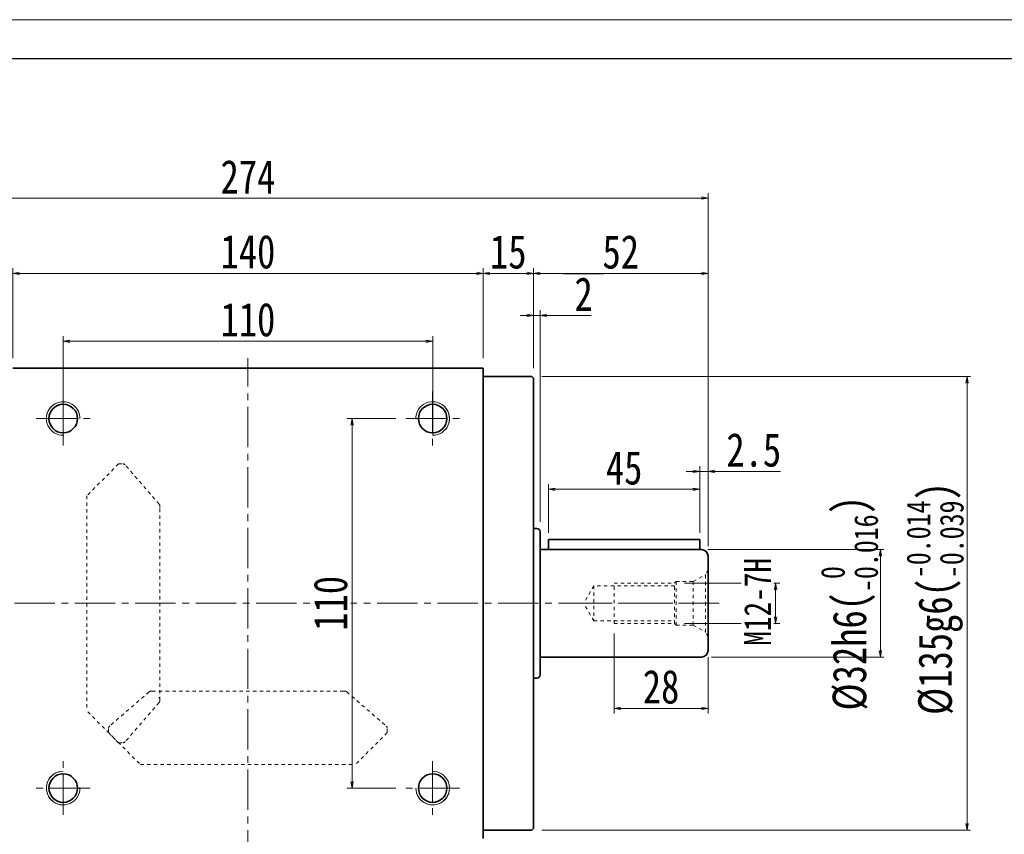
# Model space of a CAD drawing. Header units: millimetres. Extents: x -40 to 968, y -23 to 670.
# Tile 4 of 9: x 190 to 483, y 428 to 670. Entities that reach past the tile are written whole.
import ezdxf

# ---------------------------------------------------------------- set-up
doc = ezdxf.new("R2010")
doc.units = ezdxf.units.MM
doc.linetypes.add('点画线', pattern=[18, 12, -2, 2, -2])
doc.linetypes.add('虚线', pattern=[2, 1, -1])
for name, color, linetype, lineweight in [('TEXT', 4, 'Continuous', 18), ('中心线层', 1, '点画线', 18), ('图框_外框线', 7, 'Continuous', 18), ('尺寸线层', 3, 'Continuous', 18), ('粗实线层', 7, 'Continuous', 35)]:
    doc.layers.add(name, color=color, linetype=linetype, lineweight=lineweight)
doc.styles.add('宋体', font='SimSun.ttf', dxfattribs={"width": 0.8})
doc.dimstyles.new('A水平标注$0', dxfattribs={"dimtxt": 3.5, "dimasz": 2, "dimexe": 1.5, "dimexo": 3, "dimgap": 1.1, "dimtad": 1, "dimtoh": 1, "dimdec": 4, "dimdsep": 46, "dimtxsty": '宋体', "dimblk": 'OPEN', "dimcen": 3, "dimclrd": 3, "dimclre": 3, "dimclrt": 6, "dimadec": 0, "dimazin": 0, "dimtm": 1e-09, "dimtfac": 1, "dimtdec": 4, "dimtix": 1, "dimtmove": 0, "dimatfit": 3, "dimldrblk": 'OPEN', "dimfxl": 0, "dimlwd": 13, "dimlwe": 13, "dimarcsym": 0})
doc.dimstyles.new('D直径标注φ25', dxfattribs={"dimtxt": 3.5, "dimasz": 2, "dimexe": 1, "dimexo": 3, "dimtad": 1, "dimtoh": 1, "dimdec": 1, "dimdsep": 46, "dimtxsty": '宋体', "dimblk": 'OPEN', "dimcen": 3, "dimclrd": 3, "dimclre": 3, "dimclrt": 130, "dimadec": 0, "dimazin": 0, "dimtm": 1e-09, "dimtfac": 1, "dimtdec": 1, "dimtmove": 0, "dimatfit": 0, "dimldrblk": 'OPEN', "dimfxl": 0, "dimlwd": 13, "dimlwe": 13, "dimarcsym": 0})
doc.dimstyles.new('螺孔(M8-7H)', dxfattribs={"dimtxt": 3.5, "dimasz": 2, "dimexe": 1.25, "dimexo": 3, "dimtad": 1, "dimtoh": 1, "dimdec": 4, "dimdsep": 46, "dimtxsty": '宋体', "dimblk": 'OPEN', "dimcen": 3, "dimclrd": 3, "dimclre": 3, "dimclrt": 2, "dimadec": 0, "dimazin": 0, "dimtm": 1e-09, "dimtfac": 1, "dimtdec": 4, "dimtmove": 0, "dimatfit": 3, "dimldrblk": 'OPEN', "dimfxl": 0, "dimlwd": 9, "dimlwe": 9, "dimarcsym": 0})

# ---------------------------------------------------------------- blocks, each defined once
blk = doc.blocks.new('_Open')
at = {"color": 0, "linetype": 'ByBlock', "lineweight": -2}
for p, q in [((-1, 0.17), (0, 0)), ((-1, -0.17), (0, 0)), ((0, 0), (-1, 0))]:
    blk.add_line(p, q, dxfattribs=at)
blk = doc.blocks.new('*D7')
at = {"layer": 'Defpoints', "color": 0, "transparency": 16777216}
for p in [(328.24, 594.69), (188.24, 566.48), (328.24, 566.48)]:
    blk.add_point(p, dxfattribs=at)
at = {"layer": '尺寸线层', "color": 3, "lineweight": 13, "transparency": 16777216}
for p, q in [((188.24, 569.48), (188.24, 596.19)), ((328.24, 569.48), (328.24, 596.19)), ((190.24, 594.69), (326.24, 594.69))]:
    blk.add_line(p, q, dxfattribs=at)
at = {"layer": '尺寸线层', "color": 3, "lineweight": 13, "transparency": 16777216, "xscale": 2, "yscale": 2, "zscale": 2, "rotation": 180}
blk.add_blockref('_Open', (188.24, 594.69), dxfattribs=at)
at = {"layer": '尺寸线层', "color": 3, "lineweight": 13, "transparency": 16777216, "xscale": 2, "yscale": 2, "zscale": 2}
blk.add_blockref('_Open', (328.24, 594.69), dxfattribs=at)
at = {"layer": '尺寸线层', "color": 6, "transparency": 16777216, "insert": (258.24, 601.08), "char_height": 10, "attachment_point": 5, "style": '宋体', "bg_fill": 3, "box_fill_scale": 1.1, "bg_fill_color": 257, "bg_fill_transparency": 0}
blk.add_mtext('140', dxfattribs=at)
blk = doc.blocks.new('*D9')
at = {"layer": 'Defpoints', "color": 0, "transparency": 16777216}
for p in [(343.24, 594.69), (328.24, 566.48), (343.24, 563.48)]:
    blk.add_point(p, dxfattribs=at)
at = {"layer": '尺寸线层', "color": 3, "lineweight": 13, "transparency": 16777216}
for p, q in [((328.24, 569.48), (328.24, 596.19)), ((343.24, 566.48), (343.24, 596.19)), ((330.24, 594.69), (341.24, 594.69))]:
    blk.add_line(p, q, dxfattribs=at)
at = {"layer": '尺寸线层', "color": 3, "lineweight": 13, "transparency": 16777216, "xscale": 2, "yscale": 2, "zscale": 2, "rotation": 180}
blk.add_blockref('_Open', (328.24, 594.69), dxfattribs=at)
at = {"layer": '尺寸线层', "color": 3, "lineweight": 13, "transparency": 16777216, "xscale": 2, "yscale": 2, "zscale": 2}
blk.add_blockref('_Open', (343.24, 594.69), dxfattribs=at)
at = {"layer": '尺寸线层', "color": 6, "transparency": 16777216, "insert": (335.74, 601.05), "char_height": 10, "attachment_point": 5, "style": '宋体', "bg_fill": 3, "box_fill_scale": 1.1, "bg_fill_color": 257, "bg_fill_transparency": 0}
blk.add_mtext('15', dxfattribs=at)
blk = doc.blocks.new('*D10')
at = {"layer": 'Defpoints', "color": 0, "transparency": 16777216}
for p in [(345.24, 582.19), (343.24, 563.48), (345.24, 517.73)]:
    blk.add_point(p, dxfattribs=at)
at = {"layer": '尺寸线层', "color": 3, "lineweight": 13, "transparency": 16777216}
for p, q in [((343.24, 566.48), (343.24, 583.69)), ((345.24, 520.73), (345.24, 583.69)), ((341.24, 582.19), (339.24, 582.19)), ((343.24, 582.19), (345.24, 582.19)), ((354.46, 582.19), (347.24, 582.19)), ((360.38, 582.19), (354.46, 582.19))]:
    blk.add_line(p, q, dxfattribs=at)
at = {"layer": '尺寸线层', "color": 3, "lineweight": 13, "transparency": 16777216, "xscale": 2, "yscale": 2, "zscale": 2}
blk.add_blockref('_Open', (343.24, 582.19), dxfattribs=at)
at = {"layer": '尺寸线层', "color": 3, "lineweight": 13, "transparency": 16777216, "xscale": 2, "yscale": 2, "zscale": 2, "rotation": 180}
blk.add_blockref('_Open', (345.24, 582.19), dxfattribs=at)
at = {"layer": '尺寸线层', "color": 6, "transparency": 16777216, "insert": (358.17, 588.52), "char_height": 10, "attachment_point": 5, "style": '宋体', "bg_fill": 3, "box_fill_scale": 1.1, "bg_fill_color": 257, "bg_fill_transparency": 0}
blk.add_mtext('2', dxfattribs=at)
blk = doc.blocks.new('*D12')
at = {"layer": 'Defpoints', "color": 0, "transparency": 16777216}
for p in [(395.24, 594.69), (343.24, 563.48), (395.24, 510.48)]:
    blk.add_point(p, dxfattribs=at)
at = {"layer": '尺寸线层', "color": 3, "lineweight": 13, "transparency": 16777216}
for p, q in [((343.24, 566.48), (343.24, 596.19)), ((395.24, 513.48), (395.24, 596.19)), ((345.24, 594.69), (393.24, 594.69))]:
    blk.add_line(p, q, dxfattribs=at)
at = {"layer": '尺寸线层', "color": 3, "lineweight": 13, "transparency": 16777216, "xscale": 2, "yscale": 2, "zscale": 2, "rotation": 180}
blk.add_blockref('_Open', (343.24, 594.69), dxfattribs=at)
at = {"layer": '尺寸线层', "color": 3, "lineweight": 13, "transparency": 16777216, "xscale": 2, "yscale": 2, "zscale": 2}
blk.add_blockref('_Open', (395.24, 594.69), dxfattribs=at)
at = {"layer": '尺寸线层', "color": 6, "transparency": 16777216, "insert": (369.24, 601.02), "char_height": 10, "attachment_point": 5, "style": '宋体', "bg_fill": 3, "box_fill_scale": 1.1, "bg_fill_color": 257, "bg_fill_transparency": 0}
blk.add_mtext('52', dxfattribs=at)
blk = doc.blocks.new('*D13')
at = {"layer": 'Defpoints', "color": 0, "transparency": 16777216}
for p in [(121.24, 617.1), (395.24, 510.48), (121.24, 509.48)]:
    blk.add_point(p, dxfattribs=at)
at = {"layer": '尺寸线层', "color": 3, "lineweight": 13, "transparency": 16777216}
for p, q in [((121.24, 512.48), (121.24, 618.6)), ((395.24, 513.48), (395.24, 618.6)), ((393.24, 617.1), (123.24, 617.1))]:
    blk.add_line(p, q, dxfattribs=at)
at = {"layer": '尺寸线层', "color": 3, "lineweight": 13, "transparency": 16777216, "xscale": 2, "yscale": 2, "zscale": 2, "rotation": 180}
blk.add_blockref('_Open', (121.24, 617.1), dxfattribs=at)
at = {"layer": '尺寸线层', "color": 3, "lineweight": 13, "transparency": 16777216, "xscale": 2, "yscale": 2, "zscale": 2}
blk.add_blockref('_Open', (395.24, 617.1), dxfattribs=at)
at = {"layer": '尺寸线层', "color": 6, "transparency": 16777216, "insert": (258.24, 623.44), "char_height": 10, "attachment_point": 5, "style": '宋体', "bg_fill": 3, "box_fill_scale": 1.1, "bg_fill_color": 257, "bg_fill_transparency": 0}
blk.add_mtext('274', dxfattribs=at)
blk = doc.blocks.new('*D20')
at = {"layer": 'Defpoints', "color": 0, "transparency": 16777216}
for p in [(342.74, 563.98), (342.74, 428.98), (472.34, 428.98)]:
    blk.add_point(p, dxfattribs=at)
at = {"layer": '尺寸线层', "color": 3, "lineweight": 13, "transparency": 16777216}
for p, q in [((345.74, 563.98), (473.34, 563.98)), ((472.34, 561.98), (472.34, 430.98)), ((345.74, 428.98), (473.34, 428.98))]:
    blk.add_line(p, q, dxfattribs=at)
at = {"layer": '尺寸线层', "color": 3, "lineweight": 13, "transparency": 16777216, "xscale": 2, "yscale": 2, "zscale": 2}
for p, rotation in [((472.34, 563.98), 90), ((472.34, 428.98), 270)]:
    blk.add_blockref('_Open', p, dxfattribs=dict(at, rotation=rotation))
at = {"layer": '尺寸线层', "color": 130, "transparency": 16777216, "insert": (462.8, 497.89), "char_height": 10, "attachment_point": 5, "rotation": 90, "style": '宋体'}
blk.add_mtext('{\\A1;\\A1;%%C135g6({\\H0.707107x;\\S-0.014^ -0.039;})}', dxfattribs=at)
blk = doc.blocks.new('*D27')
at = {"layer": 'Defpoints', "color": 0, "transparency": 16777216}
for p in [(392.16, 512.48), (393.23, 480.48), (446.53, 480.48)]:
    blk.add_point(p, dxfattribs=at)
at = {"layer": '尺寸线层', "color": 3, "lineweight": 13, "transparency": 16777216}
for p, q in [((395.16, 512.48), (447.53, 512.48)), ((446.53, 510.48), (446.53, 482.48)), ((396.23, 480.48), (447.53, 480.48))]:
    blk.add_line(p, q, dxfattribs=at)
at = {"layer": '尺寸线层', "color": 3, "lineweight": 13, "transparency": 16777216, "xscale": 2, "yscale": 2, "zscale": 2}
for p, rotation in [((446.53, 512.48), 90), ((446.53, 480.48), 270)]:
    blk.add_blockref('_Open', p, dxfattribs=dict(at, rotation=rotation))
at = {"layer": '尺寸线层', "color": 130, "transparency": 16777216, "insert": (437.31, 496.48), "char_height": 10, "attachment_point": 5, "rotation": 90, "style": '宋体'}
blk.add_mtext('{\\A1;\\A1;%%C32h6({\\H0.707107x;\\S 0^ -0.016;})}', dxfattribs=at)
blk = doc.blocks.new('*D28')
at = {"layer": 'Defpoints', "color": 0, "transparency": 16777216}
for p in [(385.24, 502.48), (385.24, 490.48), (415.33, 490.48)]:
    blk.add_point(p, dxfattribs=at)
at = {"layer": '尺寸线层', "color": 3, "lineweight": 9, "transparency": 16777216}
for p, q in [((388.24, 502.48), (416.58, 502.48)), ((415.33, 500.48), (415.33, 492.48)), ((388.24, 490.48), (416.58, 490.48))]:
    blk.add_line(p, q, dxfattribs=at)
at = {"layer": '尺寸线层', "color": 3, "lineweight": 9, "transparency": 16777216, "xscale": 2, "yscale": 2, "zscale": 2}
for p, rotation in [((415.33, 502.48), 90), ((415.33, 490.48), 270)]:
    blk.add_blockref('_Open', p, dxfattribs=dict(at, rotation=rotation))
at = {"layer": '尺寸线层', "color": 2, "transparency": 16777216, "insert": (409.94, 496.92), "char_height": 8, "attachment_point": 5, "rotation": 90, "style": '宋体', "bg_fill": 3, "box_fill_scale": 1.1, "bg_fill_color": 257, "bg_fill_transparency": 0}
blk.add_mtext('M12-7H', dxfattribs=at)
blk = doc.blocks.new('*D29')
at = {"layer": 'Defpoints', "color": 0, "transparency": 16777216}
for p in [(367.24, 490.48), (395.24, 483.48), (367.24, 465.2)]:
    blk.add_point(p, dxfattribs=at)
at = {"layer": '尺寸线层', "color": 3, "lineweight": 13, "transparency": 16777216}
for p, q in [((367.24, 487.48), (367.24, 463.7)), ((395.24, 480.48), (395.24, 463.7)), ((393.24, 465.2), (369.24, 465.2))]:
    blk.add_line(p, q, dxfattribs=at)
at = {"layer": '尺寸线层', "color": 3, "lineweight": 13, "transparency": 16777216, "xscale": 2, "yscale": 2, "zscale": 2, "rotation": 180}
blk.add_blockref('_Open', (367.24, 465.2), dxfattribs=at)
at = {"layer": '尺寸线层', "color": 3, "lineweight": 13, "transparency": 16777216, "xscale": 2, "yscale": 2, "zscale": 2}
blk.add_blockref('_Open', (395.24, 465.2), dxfattribs=at)
at = {"layer": '尺寸线层', "color": 6, "transparency": 16777216, "insert": (381.24, 471.59), "char_height": 10, "attachment_point": 5, "style": '宋体', "bg_fill": 3, "box_fill_scale": 1.1, "bg_fill_color": 257, "bg_fill_transparency": 0}
blk.add_mtext('28', dxfattribs=at)
blk = doc.blocks.new('M12螺纹中心孔_2_2')
at = {"layer": '中心线层', "linetype": '点画线', "lineweight": 18}
blk.add_line((40.79, 0), (-3.25, 0), dxfattribs=at)
at = {"layer": '粗实线层', "color": 6, "linetype": '虚线', "lineweight": 18}
for p, q in [((0, -9.9), (0, 9.9)), ((0, 9.9), (0.74, 8.61)), ((4.4, 6.5), (0.74, 8.61)), ((0.74, -8.61), (0.74, 8.61)), ((9.5, 6.5), (4.4, 6.5)), ((4.4, -6.5), (4.4, 6.5)), ((10, 6), (9.5, 6.5)), ((9.5, -6.5), (9.5, 6.5)), ((28, 6), (10, 6)), ((10, -6), (10, 6)), ((28, -6), (28, 6)), ((10, 5.25), (34, 5.25)), ((34, 5.25), (34, -5.25)), ((34, 5.25), (37.03, 0)), ((34, -5.25), (37.03, 0)), ((34, -5.25), (10, -5.25)), ((0, -9.9), (0.74, -8.61)), ((4.4, -6.5), (0.74, -8.61)), ((9.5, -6.5), (4.4, -6.5)), ((10, -6), (9.5, -6.5)), ((28, -6), (10, -6))]:
    blk.add_line(p, q, dxfattribs=at)
blk = doc.blocks.new('*D30')
at = {"layer": 'Defpoints', "color": 0, "transparency": 16777216}
for p in [(347.74, 530.42), (347.74, 514.48), (392.74, 514.48)]:
    blk.add_point(p, dxfattribs=at)
at = {"layer": '尺寸线层', "color": 3, "lineweight": 13, "transparency": 16777216}
for p, q in [((347.74, 517.48), (347.74, 531.92)), ((392.74, 517.48), (392.74, 531.92)), ((390.74, 530.42), (349.74, 530.42))]:
    blk.add_line(p, q, dxfattribs=at)
at = {"layer": '尺寸线层', "color": 3, "lineweight": 13, "transparency": 16777216, "xscale": 2, "yscale": 2, "zscale": 2, "rotation": 180}
blk.add_blockref('_Open', (347.74, 530.42), dxfattribs=at)
at = {"layer": '尺寸线层', "color": 3, "lineweight": 13, "transparency": 16777216, "xscale": 2, "yscale": 2, "zscale": 2}
blk.add_blockref('_Open', (392.74, 530.42), dxfattribs=at)
at = {"layer": '尺寸线层', "color": 6, "transparency": 16777216, "insert": (370.24, 536.76), "char_height": 10, "attachment_point": 5, "style": '宋体', "bg_fill": 3, "box_fill_scale": 1.1, "bg_fill_color": 257, "bg_fill_transparency": 0}
blk.add_mtext('45', dxfattribs=at)
blk = doc.blocks.new('*D31')
at = {"layer": 'Defpoints', "color": 0, "transparency": 16777216}
for p in [(392.74, 535.76), (392.74, 515.48), (395.24, 510.48)]:
    blk.add_point(p, dxfattribs=at)
at = {"layer": '尺寸线层', "color": 3, "lineweight": 13, "transparency": 16777216}
for p, q in [((392.74, 518.48), (392.74, 537.26)), ((395.24, 513.48), (395.24, 537.26)), ((390.74, 535.76), (388.74, 535.76)), ((395.24, 535.76), (392.74, 535.76)), ((399.4, 535.76), (397.24, 535.76)), ((416.76, 535.76), (399.4, 535.76))]:
    blk.add_line(p, q, dxfattribs=at)
at = {"layer": '尺寸线层', "color": 3, "lineweight": 13, "transparency": 16777216, "xscale": 2, "yscale": 2, "zscale": 2}
blk.add_blockref('_Open', (392.74, 535.76), dxfattribs=at)
at = {"layer": '尺寸线层', "color": 3, "lineweight": 13, "transparency": 16777216, "xscale": 2, "yscale": 2, "zscale": 2, "rotation": 180}
blk.add_blockref('_Open', (395.24, 535.76), dxfattribs=at)
at = {"layer": '尺寸线层', "color": 6, "transparency": 16777216, "insert": (408.83, 542.09), "char_height": 10, "attachment_point": 5, "style": '宋体', "bg_fill": 3, "box_fill_scale": 1.1, "bg_fill_color": 257, "bg_fill_transparency": 0}
blk.add_mtext('2.5', dxfattribs=at)
blk = doc.blocks.new('*D41')
at = {"layer": 'Defpoints', "color": 0, "transparency": 16777216}
for p in [(313.24, 574.48), (203.24, 543.48), (313.24, 543.48)]:
    blk.add_point(p, dxfattribs=at)
at = {"layer": '尺寸线层', "color": 3, "lineweight": 13, "transparency": 16777216}
for p, q in [((203.24, 546.48), (203.24, 575.98)), ((313.24, 546.48), (313.24, 575.98)), ((205.24, 574.48), (311.24, 574.48))]:
    blk.add_line(p, q, dxfattribs=at)
at = {"layer": '尺寸线层', "color": 3, "lineweight": 13, "transparency": 16777216, "xscale": 2, "yscale": 2, "zscale": 2, "rotation": 180}
blk.add_blockref('_Open', (203.24, 574.48), dxfattribs=at)
at = {"layer": '尺寸线层', "color": 3, "lineweight": 13, "transparency": 16777216, "xscale": 2, "yscale": 2, "zscale": 2}
blk.add_blockref('_Open', (313.24, 574.48), dxfattribs=at)
at = {"layer": '尺寸线层', "color": 6, "transparency": 16777216, "insert": (258.24, 580.87), "char_height": 10, "attachment_point": 5, "style": '宋体', "bg_fill": 3, "box_fill_scale": 1.1, "bg_fill_color": 257, "bg_fill_transparency": 0}
blk.add_mtext('110', dxfattribs=at)
blk = doc.blocks.new('*D42')
at = {"layer": 'Defpoints', "color": 0, "transparency": 16777216}
for p in [(305.24, 551.48), (289.26, 441.48), (305.24, 441.48)]:
    blk.add_point(p, dxfattribs=at)
at = {"layer": '尺寸线层', "color": 3, "lineweight": 13, "transparency": 16777216}
for p, q in [((302.24, 551.48), (287.76, 551.48)), ((289.26, 549.48), (289.26, 443.48)), ((302.24, 441.48), (287.76, 441.48))]:
    blk.add_line(p, q, dxfattribs=at)
at = {"layer": '尺寸线层', "color": 3, "lineweight": 13, "transparency": 16777216, "xscale": 2, "yscale": 2, "zscale": 2}
for p, rotation in [((289.26, 551.48), 90), ((289.26, 441.48), 270)]:
    blk.add_blockref('_Open', p, dxfattribs=dict(at, rotation=rotation))
at = {"layer": '尺寸线层', "color": 6, "transparency": 16777216, "insert": (282.87, 496.48), "char_height": 10, "attachment_point": 5, "rotation": 90, "style": '宋体', "bg_fill": 3, "box_fill_scale": 1.1, "bg_fill_color": 257, "bg_fill_transparency": 0}
blk.add_mtext('110', dxfattribs=at)

msp = doc.modelspace()

# ---------------------------------------------------------------- linework, layer by layer
at = {"color": 6, "linetype": '虚线', "lineweight": 18}
for p, q in [((219.74053, 537.97957), (210.24053, 528.47957)), ((219.74053, 537.97957), (220.97207, 537.97957)), ((231.81007, 525.98859), (221.72811, 537.6341)), ((210.24053, 528.47957), (210.24053, 464.47957)), ((232.03553, 525.35544), (232.03553, 525.23378)), ((228.82064, 470.1356), (217.081, 459.97215)), ((229.43136, 470.37957), (229.76028, 470.37957)), ((287.0397, 470.37957), (286.71078, 470.37957)), ((287.65042, 470.1356), (299.39006, 459.97215)), ((231.81007, 466.97054), (221.72811, 455.32504)), ((232.03553, 467.57605), (232.03553, 467.72535)), ((219.74053, 454.97957), (210.24053, 464.47957)), ((216.73553, 457.98457), (216.73553, 459.21611)), ((216.73553, 457.98457), (226.23553, 448.48457)), ((299.73553, 457.98457), (290.23553, 448.48457)), ((299.73553, 457.98457), (299.73553, 459.21611)), ((219.74053, 454.97957), (220.97207, 454.97957)), ((226.23553, 448.48457), (290.23553, 448.48457))]:
    msp.add_line(p, q, dxfattribs=at)
for centre, start, end in [((220.97207, 536.97957), 40.884, 90), ((231.03553, 525.35544), 0, 40.884), ((229.47517, 469.37957), 90, 130.884), ((286.99589, 469.37957), 49.116, 90), ((231.03553, 467.72535), 0, 45), ((231.03553, 467.6037), 319.116, 0), ((217.73553, 459.21611), 130.884, 180), ((298.73553, 459.21611), 0, 49.116), ((220.97207, 455.97957), 270, 319.116)]:
    msp.add_arc(centre, 1, start, end, dxfattribs=at)
at = {"color": 7, "linetype": 'Continuous', "lineweight": 0}
for centre, start, end in [((203.23553, 441.47957), 90, 285), ((313.23553, 441.47957), 180, 15)]:
    msp.add_arc(centre, 5, start, end, dxfattribs=at)
at = {"layer": 'TEXT', "color": 6, "linetype": '虚线', "lineweight": 18}
for p, q in [((221.33927, 537.97957), (221.42902, 537.97957)), ((221.50791, 537.88845), (221.42902, 537.97957)), ((232.03553, 524.95803), (232.03553, 524.81957)), ((230.09038, 470.37957), (230.18395, 470.37957)), ((286.38068, 470.37957), (286.28711, 470.37957)), ((299.66851, 459.73108), (299.73553, 459.67306)), ((299.73553, 459.58972), (299.73553, 459.67306)), ((221.33927, 454.97957), (221.42902, 454.97957)), ((221.50791, 455.07068), (221.42902, 454.97957))]:
    msp.add_line(p, q, dxfattribs=at)
at = {"layer": '中心线层'}
for p, q in [((258.23553, 416.97957), (258.23553, 569.47957)), ((116.70441, 496.47957), (398.48553, 496.47957)), ((203.23553, 433.47957), (203.23553, 449.47957)), ((313.23553, 449.47957), (313.23553, 433.47957)), ((211.23553, 441.47957), (195.23553, 441.47957)), ((321.23553, 441.47957), (305.23553, 441.47957))]:
    msp.add_line(p, q, dxfattribs=at)
at = {"layer": '粗实线层'}
for p, q in [((188.23553, 566.47957), (328.23553, 566.47957)), ((328.23553, 426.47957), (328.23553, 566.47957)), ((328.23553, 563.97957), (342.73553, 563.97957)), ((342.73553, 563.97957), (343.23553, 563.47957)), ((343.23553, 563.47957), (343.23553, 429.47957)), ((343.23553, 474.22957), (344.23553, 474.22957)), ((328.23553, 428.97957), (342.73553, 428.97957)), ((342.73553, 428.97957), (343.23553, 429.47957))]:
    msp.add_line(p, q, dxfattribs=at)
at = {"layer": '粗实线层', "color": 6, "linetype": '虚线', "lineweight": 18}
for p, q in [((232.03553, 467.6037), (232.03553, 525.23378)), ((229.73873, 470.37957), (286.87524, 470.37957))]:
    msp.add_line(p, q, dxfattribs=at)
at = {"layer": '粗实线层'}
for centre in [(203.23553, 441.47957), (313.23553, 441.47957)]:
    msp.add_circle(centre, 4.25, dxfattribs=at)
msp.add_arc((344.23553, 475.22957), 1, 270, 0, dxfattribs=at)
at = {"layer": '粗实线层', "lineweight": 18}
for centre, start, end in [((203.23553, 441.47957), 90, 1.9231652), ((313.23553, 441.47957), 180, 91.9231652)]:
    msp.add_arc(centre, 5, start, end, dxfattribs=at)

# ---------------------------------------------------------------- next in the draw order: dimensions: what is measured, and where the dimension line sits
at = {"layer": '尺寸线层'}
dim = msp.add_linear_dim(base=(328.23553, 594.69241), p1=(188.23553, 566.47957), p2=(328.23553, 566.47957), dimstyle='A水平标注$0', override={"dimtxt": 10, "dimgap": 1.5, "dimdec": 1, "dimpost": '<>', "dimblk": 'Open', "dimtvp": 0.1, "dimtfill": 1, "dimtfillclr": 256}, dxfattribs=at)
dim.commit()
dim.dimension.update_dxf_attribs({"geometry": '*D7', "text_midpoint": (258.23553, 601.08068)})

# ---------------------------------------------------------------- next in the draw order: dimensions: what is measured, and where the dimension line sits
dim = msp.add_linear_dim(base=(343.23553, 594.69241), p1=(328.23553, 566.47957), p2=(343.23553, 563.47957), dimstyle='A水平标注$0', override={"dimtxt": 10, "dimgap": 1.5, "dimdec": 1, "dimpost": '<>', "dimblk": 'Open', "dimtvp": 0.1, "dimtfill": 1, "dimtfillclr": 256}, dxfattribs=at)
dim.commit()
dim.dimension.update_dxf_attribs({"geometry": '*D9', "text_midpoint": (335.73553, 601.05274)})

# ---------------------------------------------------------------- next in the draw order: dimensions: what is measured, and where the dimension line sits
dim = msp.add_linear_dim(base=(345.23553, 582.18841), p1=(343.23553, 563.47957), p2=(345.23553, 517.72957), dimstyle='A水平标注$0', override={"dimtxt": 10, "dimgap": 1.5, "dimdec": 1, "dimpost": '<>', "dimblk": 'Open', "dimtvp": 0.1, "dimtfill": 1, "dimtfillclr": 256}, dxfattribs=at)
dim.commit()
dim.dimension.update_dxf_attribs({"geometry": '*D10', "text_midpoint": (358.16957, 582.18841), "dimtype": 160})

# ---------------------------------------------------------------- next in the draw order: dimensions: what is measured, and where the dimension line sits
dim = msp.add_linear_dim(base=(395.23553, 594.69241), p1=(343.23553, 563.47957), p2=(395.23553, 510.47957), dimstyle='A水平标注$0', override={"dimtxt": 10, "dimgap": 1.5, "dimdec": 1, "dimpost": '<>', "dimblk": 'Open', "dimtvp": 0.1, "dimtfill": 1, "dimtfillclr": 256}, dxfattribs=at)
dim.commit()
dim.dimension.update_dxf_attribs({"geometry": '*D12', "text_midpoint": (369.23553, 601.02481)})

# ---------------------------------------------------------------- next in the draw order: dimensions: what is measured, and where the dimension line sits
dim = msp.add_linear_dim(base=(121.23553, 617.10491), p1=(395.23553, 510.47957), p2=(121.23553, 509.47957), dimstyle='A水平标注$0', override={"dimtxt": 10, "dimgap": 1.5, "dimdec": 1, "dimpost": '<>', "dimblk": 'Open', "dimtvp": 0.1, "dimtfill": 1, "dimtfillclr": 256}, dxfattribs=at)
dim.commit()
dim.dimension.update_dxf_attribs({"geometry": '*D13', "text_midpoint": (258.23553, 623.43731)})

# ---------------------------------------------------------------- next in the draw order: linework, layer by layer
at = {"color": 7, "linetype": 'Continuous', "lineweight": 0}
for centre, start, end in [((203.23553, 551.47957), 0, 195), ((313.23553, 551.47957), 270, 105)]:
    msp.add_arc(centre, 5, start, end, dxfattribs=at)
at = {"layer": '中心线层'}
for p, q in [((203.23553, 543.47957), (203.23553, 559.47957)), ((313.23553, 559.47957), (313.23553, 543.47957)), ((195.23553, 551.47957), (211.23553, 551.47957)), ((305.23553, 551.47957), (321.23553, 551.47957))]:
    msp.add_line(p, q, dxfattribs=at)
at = {"layer": '粗实线层'}
for p, q in [((343.23553, 518.72957), (344.23553, 518.72957)), ((345.23553, 517.72957), (345.23553, 475.22957)), ((345.23553, 517.72957), (345.23553, 475.22957)), ((347.73553, 515.47957), (347.73553, 512.47957))]:
    msp.add_line(p, q, dxfattribs=at)
for centre in [(203.23553, 551.47957), (313.23553, 551.47957)]:
    msp.add_circle(centre, 4.25, dxfattribs=at)
at = {"layer": '粗实线层', "lineweight": 18}
for centre, start, end in [((203.23553, 551.47957), 0, 271.9231652), ((313.23553, 551.47957), 270, 181.9231652)]:
    msp.add_arc(centre, 5, start, end, dxfattribs=at)
at = {"layer": '粗实线层'}
msp.add_arc((344.23553, 517.72957), 1, 360, 90, dxfattribs=at)

# ---------------------------------------------------------------- next in the draw order: dimensions: what is measured, and where the dimension line sits
at = {"layer": '尺寸线层'}
for base, p1, p2, text, override, picture, middle in [((472.34452, 428.97957), (342.73553, 563.97957), (342.73553, 428.97957), '{\\A1;\\A1;%%C135g6({\\H0.707107x;\\S-0.014^ -0.039;})}', {"dimtxt": 10, "dimgap": 0.5, "dimpost": 'φ<>', "dimtp": -0.014, "dimtm": 0.039, "dimtdec": 3, "dimtfill": 0, "dimtzin": 8}, '*D20', (472.34452, 497.88538)), ((446.53121, 480.47957), (392.15912, 512.47957), (393.23388, 480.47957), '{\\A1;\\A1;%%C32h6({\\H0.707107x;\\S 0^ -0.016;})}', {"dimtxt": 10, "dimgap": 0.5, "dimpost": 'φ<>', "dimtp": 0, "dimtm": 0.016, "dimtdec": 3, "dimtfill": 0, "dimtzin": 8}, '*D27', (446.53121, 496.47957))]:
    dim = msp.add_linear_dim(base=base, p1=p1, p2=p2, angle=270, text=text, dimstyle='D直径标注φ25', override=override, dxfattribs=at)
    dim.commit()
    dim.dimension.update_dxf_attribs({"geometry": picture, "text_midpoint": middle, "dimtype": 160})

# ---------------------------------------------------------------- next in the draw order: dimensions: what is measured, and where the dimension line sits
dim = msp.add_linear_dim(base=(415.32902, 490.47957), p1=(385.23553, 502.47957), p2=(385.23553, 490.47957), angle=270, dimstyle='螺孔(M8-7H)', override={"dimtxt": 8, "dimgap": 1.5, "dimpost": 'M<>-7H'}, dxfattribs=at)
dim.commit()
dim.dimension.update_dxf_attribs({"geometry": '*D28', "text_midpoint": (415.32902, 496.91758), "dimtype": 160})

# ---------------------------------------------------------------- next in the draw order: linework, layer by layer
at = {"layer": '粗实线层'}
for p, q in [((392.73553, 515.47957), (347.73553, 515.47957)), ((392.73553, 515.47957), (392.73553, 512.47957)), ((393.23553, 512.47957), (345.23553, 512.47957))]:
    msp.add_line(p, q, dxfattribs=at)
msp.add_arc((393.23553, 510.47957), 2, 0, 90, dxfattribs=at)

# ---------------------------------------------------------------- next in the draw order: dimensions: what is measured, and where the dimension line sits
at = {"layer": '尺寸线层'}
dim = msp.add_linear_dim(base=(367.23553, 465.19919), p1=(395.23553, 483.47957), p2=(367.23553, 490.47957), dimstyle='A水平标注$0', override={"dimtxt": 10, "dimgap": 1.5, "dimdec": 1, "dimpost": '<>', "dimblk": 'Open', "dimtvp": 0.1, "dimtfill": 1, "dimtfillclr": 256}, dxfattribs=at)
dim.commit()
dim.dimension.update_dxf_attribs({"geometry": '*D29', "text_midpoint": (381.23553, 471.58745)})

# ---------------------------------------------------------------- next in the draw order: linework, layer by layer
at = {"layer": '粗实线层'}
for p, q in [((395.23553, 510.47957), (395.23553, 482.47957)), ((393.23553, 480.47957), (345.23553, 480.47957))]:
    msp.add_line(p, q, dxfattribs=at)
msp.add_arc((393.23553, 482.47957), 2, 270, 360, dxfattribs=at)

# ---------------------------------------------------------------- next in the draw order: block references
at = {"layer": '粗实线层', "xscale": -1}
msp.add_blockref('M12螺纹中心孔_2_2', (395.23553, 496.47957), dxfattribs=at)

# ---------------------------------------------------------------- next in the draw order: dimensions: what is measured, and where the dimension line sits
at = {"layer": '尺寸线层'}
dim = msp.add_linear_dim(base=(347.73553, 530.42491), p1=(392.73553, 514.47957), p2=(347.73553, 514.47957), dimstyle='A水平标注$0', override={"dimtxt": 10, "dimgap": 1.5, "dimdec": 1, "dimpost": '<>', "dimblk": 'Open', "dimtvp": 0.1, "dimtfill": 1, "dimtfillclr": 256}, dxfattribs=at)
dim.commit()
dim.dimension.update_dxf_attribs({"geometry": '*D30', "text_midpoint": (370.23553, 536.75731)})

# ---------------------------------------------------------------- next in the draw order: dimensions: what is measured, and where the dimension line sits
dim = msp.add_linear_dim(base=(392.73553, 535.75741), p1=(395.23553, 510.47957), p2=(392.73553, 515.47957), dimstyle='A水平标注$0', override={"dimtxt": 10, "dimgap": 1.5, "dimdec": 1, "dimpost": '<>', "dimblk": 'Open', "dimtvp": 0.1, "dimtfill": 1, "dimtfillclr": 256}, dxfattribs=at)
dim.commit()
dim.dimension.update_dxf_attribs({"geometry": '*D31', "text_midpoint": (408.82816, 535.75741), "dimtype": 160})

# ---------------------------------------------------------------- next in the draw order: linework, layer by layer
at = {"layer": '图框_外框线', "color": 3}
msp.add_lwpolyline([(-34.50397, -23.29018), (946.17515, -23.29018), (946.17515, 670.19005), (-34.50397, 670.19005)], close=True, dxfattribs=at)
at = {"layer": '图框_外框线', "color": 3, "lineweight": 25}
msp.add_lwpolyline([(23.86979, -11.61543), (934.5004, -11.61543), (934.5004, 658.5153), (23.86979, 658.5153)], close=True, dxfattribs=at)

# ---------------------------------------------------------------- next in the draw order: dimensions: what is measured, and where the dimension line sits
at = {"layer": '尺寸线层'}
dim = msp.add_linear_dim(base=(313.23553, 574.48008), p1=(203.23553, 543.47957), p2=(313.23553, 543.47957), dimstyle='A水平标注$0', override={"dimtxt": 10, "dimgap": 1.5, "dimdec": 1, "dimpost": '<>', "dimblk": 'Open', "dimtvp": 0.1, "dimtfill": 1, "dimtfillclr": 256}, dxfattribs=at)
dim.commit()
dim.dimension.update_dxf_attribs({"geometry": '*D41', "text_midpoint": (258.23553, 580.86835)})

# ---------------------------------------------------------------- next in the draw order: dimensions: what is measured, and where the dimension line sits
dim = msp.add_linear_dim(base=(289.2565, 441.47957), p1=(305.23553, 551.47957), p2=(305.23553, 441.47957), angle=90, dimstyle='A水平标注$0', override={"dimtxt": 10, "dimgap": 1.5, "dimdec": 1, "dimpost": '<>', "dimblk": 'Open', "dimtvp": 0.1, "dimtfill": 1, "dimtfillclr": 256}, dxfattribs=at)
dim.commit()
dim.dimension.update_dxf_attribs({"geometry": '*D42', "text_midpoint": (282.86823, 496.47957)})

doc.saveas('drawing.dxf')
